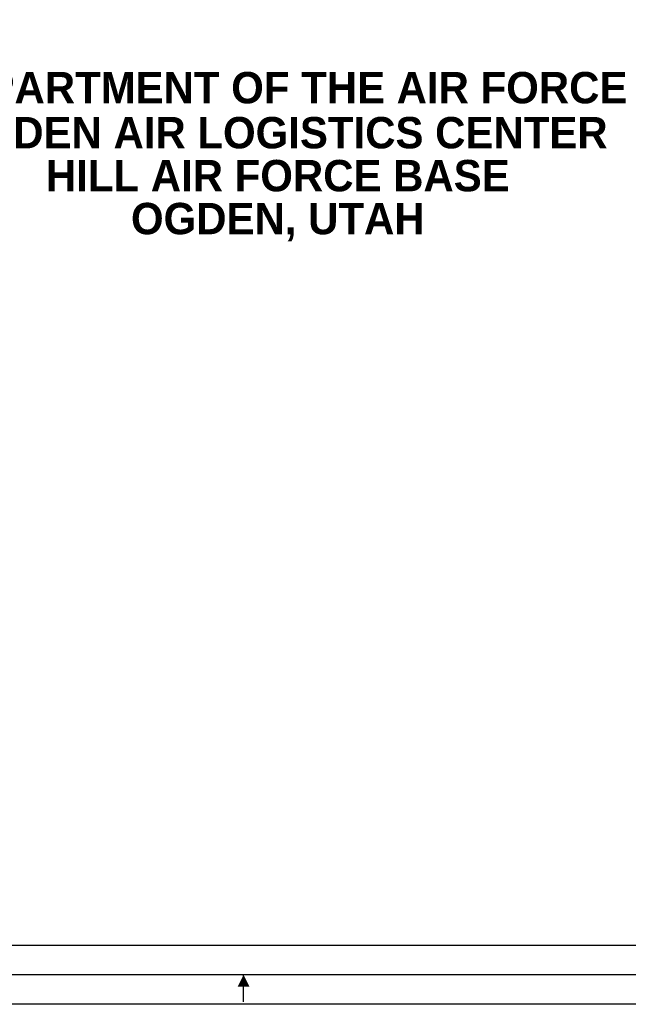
# Model space of a CAD drawing. Extents: x -0.5 to 41.9, y -0.5 to 29.8.
# Tile 125 of 128: x 17.1 to 27, y -0.5 to 15.6. Entities that reach past the tile are written whole.
import ezdxf
from ezdxf.enums import TextEntityAlignment as Align

# ---------------------------------------------------------------- set-up
doc = ezdxf.new("R2010")
doc.units = 0
doc.header["$MEASUREMENT"] = 0
doc.layers.add('03', color=4, linetype='CONTINUOUS')
doc.layers.add('20A', color=5, linetype='CONTINUOUS')
doc.styles.add('BOLD2', font='BOLD.SHX')

msp = doc.modelspace()

# ---------------------------------------------------------------- linework, layer by layer
at = {"layer": '20A', "color": 4}
msp.add_line((20.721, -0.443), (20.721, 0), dxfattribs=at)
msp.add_line((20.721, -0.443), (20.721, 0), dxfattribs=at)
at = {"layer": '20A', "color": 8, "flags": 128}
msp.add_lwpolyline([(41.923, -0.481), (-0.481, -0.481), (-0.481, 29.808), (41.923, 29.808)], close=True, dxfattribs=at)
msp.add_lwpolyline([(41.923, -0.481), (-0.481, -0.481), (-0.481, 29.808), (41.923, 29.808)], close=True, dxfattribs=at)
at = {"layer": '20A', "color": 6, "flags": 128}
msp.add_lwpolyline([(41.442, 0), (0, 0), (0, 29.327), (41.442, 29.327)], close=True, dxfattribs=at)
msp.add_lwpolyline([(41.442, 0), (0, 0), (0, 29.327), (41.442, 29.327)], close=True, dxfattribs=at)
at = {"layer": '20A', "color": 1, "const_width": 0.024, "flags": 128}
msp.add_lwpolyline([(40.962, 0.481), (0.962, 0.481), (0.962, 28.846), (40.962, 28.846)], close=True, dxfattribs=at)
msp.add_lwpolyline([(40.962, 0.481), (0.962, 0.481), (0.962, 28.846), (40.962, 28.846)], close=True, dxfattribs=at)
at = {"layer": '20A', "color": 4}
msp.add_solid([(20.817, -0.192), (20.721, 0), (20.625, -0.192)], dxfattribs=at)
msp.add_solid([(20.817, -0.192), (20.721, 0), (20.625, -0.192)], dxfattribs=at)

# ---------------------------------------------------------------- texts
at = {"layer": '03', "style": 'BOLD2'}
for s, p in [('DEPARTMENT OF THE AIR FORCE', (21.28, 14.226)), ('OGDEN AIR LOGISTICS CENTER', (21.28, 13.491)), ('HILL AIR FORCE BASE', (21.28, 12.79)), ('OGDEN, UTAH', (21.28, 12.089))]:
    msp.add_text(s, height=0.51187, dxfattribs=at).set_placement(p, align=Align.CENTER)

doc.saveas('drawing.dxf')
